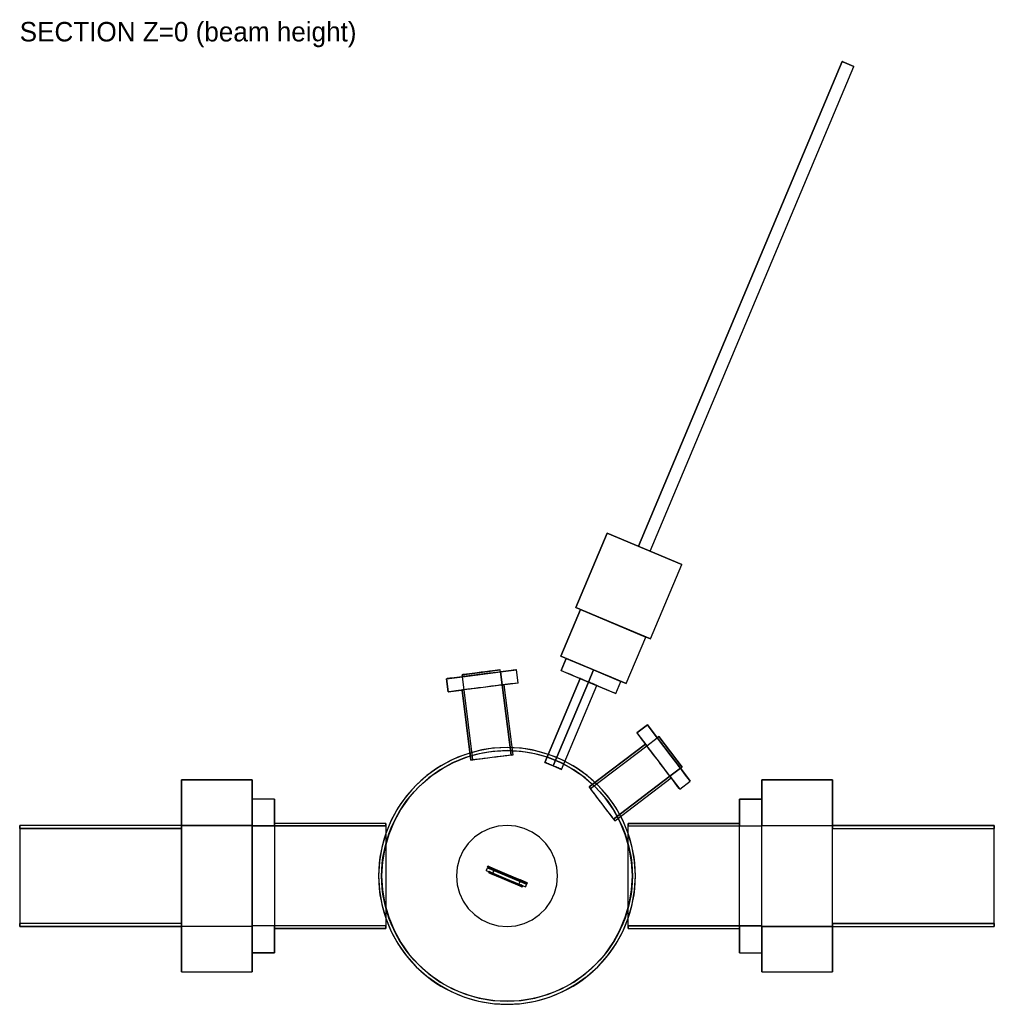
# Model space of a CAD drawing. Header units: metres. Extents: x -482 to 482, y -127 to 1938.
# Tile 1 of 4: x -482 to 482, y -127 to 847. Entities that reach past the tile are written whole.
import ezdxf

# ---------------------------------------------------------------- set-up
doc = ezdxf.new("R2010")
doc.units = ezdxf.units.M
for name, color, linetype in [('HIDDEN', 8, 'Continuous'), ('SECTION', 1, 'Continuous'), ('TEXT', 3, 'Continuous'), ('VISIBLE', 7, 'Continuous')]:
    doc.layers.add(name, color=color, linetype=linetype)

msp = doc.modelspace()

# ---------------------------------------------------------------- linework, layer by layer
at = {"layer": 'HIDDEN'}
for points in [[(343.15, 800.58), (342.35, 800.92), (341.54, 801.26), (340.72, 801.6), (339.9, 801.95), (339.06, 802.3), (338.23, 802.65), (337.39, 803), (336.56, 803.35), (335.72, 803.7), (334.89, 804.05), (334.07, 804.4), (333.25, 804.74), (332.44, 805.08), (331.64, 805.42)], [(68.1, 265.34), (99.09, 339.09)], [(172.84, 308.1), (99.09, 339.09)], [(141.72, 321.18), (140.92, 321.51), (140.11, 321.85), (139.29, 322.2), (138.47, 322.55), (137.64, 322.89), (136.8, 323.24), (135.96, 323.6), (135.13, 323.95), (134.29, 324.3), (133.46, 324.65), (132.64, 324.99), (131.82, 325.34), (131.01, 325.68), (130.21, 326.02)], [(141.85, 234.35), (172.84, 308.1)], [(53.34, 217.3), (72.71, 263.4)], [(141.85, 234.35), (68.1, 265.34)], [(137.24, 236.28), (72.71, 263.4)], [(117.87, 190.19), (137.24, 236.28)], [(117.87, 190.19), (53.34, 217.3)], [(112.71, 192.36), (109.95, 193.52), (106.69, 194.89), (103.01, 196.43), (98.98, 198.13), (94.67, 199.94), (90.19, 201.82), (85.61, 203.75), (81.03, 205.67), (76.54, 207.56), (72.24, 209.36), (68.2, 211.06), (64.52, 212.6), (61.27, 213.97), (58.51, 215.13)], [(9.5, 203.8), (8.63, 203.69), (6.06, 203.37), (1.92, 202.85), (-3.58, 202.15), (-10.16, 201.32), (-17.5, 200.39), (-25.22, 199.41), (-32.95, 198.43), (-40.29, 197.51), (-46.87, 196.67), (-52.37, 195.98), (-56.51, 195.45), (-59.08, 195.13), (-59.95, 195.02)], [(-6.63, 203.78), (-7.1, 203.72), (-8.49, 203.54), (-10.74, 203.26), (-13.72, 202.88), (-17.3, 202.43), (-21.28, 201.93), (-25.48, 201.4), (-29.67, 200.86), (-33.65, 200.36), (-37.23, 199.91), (-40.21, 199.53), (-42.46, 199.25), (-43.85, 199.07), (-44.33, 199.01)], [(-6.37, 201.8), (-6.85, 201.74), (-8.24, 201.56), (-10.49, 201.28), (-13.47, 200.9), (-17.05, 200.45), (-21.03, 199.94), (-25.22, 199.41), (-29.42, 198.88), (-33.4, 198.38), (-36.98, 197.92), (-39.96, 197.55), (-42.21, 197.26), (-43.6, 197.09), (-44.07, 197.03)], [(-6.37, 201.8), (-6.85, 201.74), (-8.24, 201.56), (-10.49, 201.28), (-13.47, 200.9), (-17.05, 200.45), (-21.03, 199.94), (-25.22, 199.41), (-29.42, 198.88), (-33.4, 198.38), (-36.98, 197.92), (-39.96, 197.55), (-42.21, 197.26), (-43.6, 197.09), (-44.07, 197.03)], [(107.67, 180.37), (104.91, 181.53), (101.66, 182.9), (97.98, 184.45), (93.94, 186.14), (89.64, 187.95), (85.15, 189.84), (80.57, 191.76), (75.99, 193.69), (71.5, 195.57), (67.2, 197.38), (63.17, 199.07), (59.49, 200.62), (56.23, 201.99), (53.47, 203.15)], [(88.82, 188.3), (87.7, 188.77), (86.56, 189.25), (85.39, 189.74), (84.2, 190.24), (83, 190.74), (81.79, 191.25), (80.57, 191.76), (79.36, 192.27), (78.14, 192.78), (76.94, 193.29), (75.76, 193.78), (74.59, 194.28), (73.44, 194.76), (72.33, 195.23)], [(11.13, 190.91), (10.26, 190.8), (7.69, 190.47), (3.55, 189.95), (-1.94, 189.25), (-8.53, 188.42), (-15.87, 187.49), (-23.59, 186.51), (-31.32, 185.54), (-38.66, 184.61), (-45.24, 183.78), (-50.74, 183.08), (-54.88, 182.56), (-57.45, 182.23), (-58.32, 182.12)], [(-2.76, 189.15), (-3.28, 189.08), (-4.82, 188.89), (-7.3, 188.57), (-10.6, 188.16), (-14.55, 187.66), (-18.96, 187.1), (-23.59, 186.51), (-28.23, 185.93), (-32.63, 185.37), (-36.58, 184.87), (-39.88, 184.45), (-42.36, 184.14), (-43.9, 183.94), (-44.43, 183.88)], [(181.25, 93.68), (180.72, 94.37), (179.15, 96.44), (176.63, 99.76), (173.28, 104.17), (169.27, 109.46), (164.79, 115.35), (160.08, 121.55), (155.37, 127.75), (150.9, 133.65), (146.89, 138.93), (143.53, 143.34), (141.01, 146.67), (139.45, 148.73), (138.92, 149.43)], [(170.89, 85.81), (170.36, 86.51), (168.8, 88.57), (166.28, 91.9), (162.93, 96.31), (158.91, 101.59), (154.44, 107.49), (149.73, 113.69), (145.02, 119.89), (140.55, 125.78), (136.53, 131.07), (133.18, 135.48), (130.66, 138.8), (129.09, 140.87), (128.56, 141.56)], [(171.57, 106.42), (171.28, 106.8), (170.43, 107.92), (169.07, 109.72), (167.25, 112.12), (165.07, 114.99), (162.64, 118.18), (160.08, 121.55), (157.53, 124.92), (155.1, 128.12), (152.92, 130.99), (151.1, 133.38), (149.73, 135.18), (148.88, 136.3), (148.59, 136.68)], [(171.57, 106.42), (171.28, 106.8), (170.43, 107.92), (169.07, 109.72), (167.25, 112.12), (165.07, 114.99), (162.64, 118.18), (160.08, 121.55), (157.53, 124.92), (155.1, 128.12), (152.92, 130.99), (151.1, 133.38), (149.73, 135.18), (148.88, 136.3), (148.59, 136.68)], [(173.17, 107.63), (172.88, 108.01), (172.03, 109.13), (170.66, 110.93), (168.84, 113.33), (166.66, 116.19), (164.23, 119.39), (161.68, 122.76), (159.12, 126.13), (156.69, 129.33), (154.51, 132.19), (152.69, 134.59), (151.32, 136.39), (150.47, 137.51), (150.19, 137.89)], [(127, 0), (126.2, 14.22), (123.82, 28.26), (119.87, 41.95), (114.42, 55.1), (107.53, 67.57), (99.29, 79.18), (89.8, 89.8), (79.18, 99.29), (67.57, 107.53), (55.1, 114.42), (41.95, 119.87), (28.26, 123.82), (14.22, 126.2), (0, 127), (-14.22, 126.2), (-28.26, 123.82), (-41.95, 119.87), (-55.1, 114.42), (-67.57, 107.53), (-79.18, 99.29), (-89.8, 89.8), (-99.29, 79.18), (-107.53, 67.57), (-114.42, 55.1), (-119.87, 41.95), (-123.82, 28.26), (-126.2, 14.22), (-127, 0), (-126.2, -14.22), (-123.82, -28.26), (-119.87, -41.95), (-114.42, -55.1), (-107.53, -67.57), (-99.29, -79.18), (-89.8, -89.8), (-79.18, -99.29), (-67.57, -107.53), (-55.1, -114.42), (-41.95, -119.87), (-28.26, -123.82), (-14.22, -126.2), (0, -127), (14.22, -126.2), (28.26, -123.82), (41.95, -119.87), (55.1, -114.42), (67.57, -107.53), (79.18, -99.29), (89.8, -89.8), (99.29, -79.18), (107.53, -67.57), (114.42, -55.1), (119.87, -41.95), (123.82, -28.26), (126.2, -14.22), (127, 0)], [(127, 0), (126.2, 14.22), (123.82, 28.26), (119.87, 41.95), (114.42, 55.1), (107.53, 67.57), (99.29, 79.18), (89.8, 89.8), (79.18, 99.29), (67.57, 107.53), (55.1, 114.42), (41.95, 119.87), (28.26, 123.82), (14.22, 126.2), (0, 127), (-14.22, 126.2), (-28.26, 123.82), (-41.95, 119.87), (-55.1, 114.42), (-67.57, 107.53), (-79.18, 99.29), (-89.8, 89.8), (-99.29, 79.18), (-107.53, 67.57), (-114.42, 55.1), (-119.87, 41.95), (-123.82, 28.26), (-126.2, 14.22), (-127, 0), (-126.2, -14.22), (-123.82, -28.26), (-119.87, -41.95), (-114.42, -55.1), (-107.53, -67.57), (-99.29, -79.18), (-89.8, -89.8), (-79.18, -99.29), (-67.57, -107.53), (-55.1, -114.42), (-41.95, -119.87), (-28.26, -123.82), (-14.22, -126.2), (0, -127), (14.22, -126.2), (28.26, -123.82), (41.95, -119.87), (55.1, -114.42), (67.57, -107.53), (79.18, -99.29), (89.8, -89.8), (99.29, -79.18), (107.53, -67.57), (114.42, -55.1), (119.87, -41.95), (123.82, -28.26), (126.2, -14.22), (127, 0)], [(127, 0), (126.2, 14.22), (123.82, 28.26), (119.87, 41.95), (114.42, 55.1), (107.53, 67.57), (99.29, 79.18), (89.8, 89.8), (79.18, 99.29), (67.57, 107.53), (55.1, 114.42), (41.95, 119.87), (28.26, 123.82), (14.22, 126.2), (0, 127), (-14.22, 126.2), (-28.26, 123.82), (-41.95, 119.87), (-55.1, 114.42), (-67.57, 107.53), (-79.18, 99.29), (-89.8, 89.8), (-99.29, 79.18), (-107.53, 67.57), (-114.42, 55.1), (-119.87, 41.95), (-123.82, 28.26), (-126.2, 14.22), (-127, 0), (-126.2, -14.22), (-123.82, -28.26), (-119.87, -41.95), (-114.42, -55.1), (-107.53, -67.57), (-99.29, -79.18), (-89.8, -89.8), (-79.18, -99.29), (-67.57, -107.53), (-55.1, -114.42), (-41.95, -119.87), (-28.26, -123.82), (-14.22, -126.2), (0, -127), (14.22, -126.2), (28.26, -123.82), (41.95, -119.87), (55.1, -114.42), (67.57, -107.53), (79.18, -99.29), (89.8, -89.8), (99.29, -79.18), (107.53, -67.57), (114.42, -55.1), (119.87, -41.95), (123.82, -28.26), (126.2, -14.22), (127, 0)], [(162.43, 96.96), (162.11, 97.38), (161.17, 98.62), (159.66, 100.61), (157.65, 103.26), (155.24, 106.43), (152.55, 109.97), (149.73, 113.69), (146.9, 117.41), (144.22, 120.95), (141.81, 124.12), (139.8, 126.77), (138.29, 128.76), (137.35, 129.99), (137.03, 130.41)], [(124, 0), (123.22, 13.88), (120.89, 27.59), (117.04, 40.95), (111.72, 53.8), (104.99, 65.97), (96.95, 77.31), (87.68, 87.68), (77.31, 96.95), (65.97, 104.99), (53.8, 111.72), (40.95, 117.04), (27.59, 120.89), (13.88, 123.22), (0, 124), (-13.88, 123.22), (-27.59, 120.89), (-40.95, 117.04), (-53.8, 111.72), (-65.97, 104.99), (-77.31, 96.95), (-87.68, 87.68), (-96.95, 77.31), (-104.99, 65.97), (-111.72, 53.8), (-117.04, 40.95), (-120.89, 27.59), (-123.22, 13.88), (-124, 0), (-123.22, -13.88), (-120.89, -27.59), (-117.04, -40.95), (-111.72, -53.8), (-104.99, -65.97), (-96.95, -77.31), (-87.68, -87.68), (-77.31, -96.95), (-65.97, -104.99), (-53.8, -111.72), (-40.95, -117.04), (-27.59, -120.89), (-13.88, -123.22), (0, -124), (13.88, -123.22), (27.59, -120.89), (40.95, -117.04), (53.8, -111.72), (65.97, -104.99), (77.31, -96.95), (87.68, -87.68), (96.95, -77.31), (104.99, -65.97), (111.72, -53.8), (117.04, -40.95), (120.89, -27.59), (123.22, -13.88), (124, 0)], [(6.03, 119.7), (5.5, 119.64), (3.96, 119.44), (1.48, 119.13), (-1.82, 118.71), (-5.77, 118.21), (-10.17, 117.65), (-14.81, 117.07), (-19.44, 116.48), (-23.85, 115.92), (-27.8, 115.42), (-31.1, 115.01), (-33.58, 114.69), (-35.12, 114.5), (-35.64, 114.43)], [(53.95, 105.32), (52.84, 105.79), (51.69, 106.27), (50.53, 106.76), (49.34, 107.26), (48.14, 107.77), (46.93, 108.28), (45.71, 108.79), (44.49, 109.3), (43.28, 109.81), (42.08, 110.31), (40.89, 110.81), (39.72, 111.3), (38.58, 111.78), (37.46, 112.25)], [(-322, -95), (-322, 95)], [(-322, 95), (-252, 95)], [(-252, -95), (-252, 95)], [(106.68, 54.63), (106.36, 55.05), (105.42, 56.29), (103.91, 58.28), (101.9, 60.93), (99.49, 64.1), (96.8, 67.64), (93.98, 71.36), (91.15, 75.08), (88.47, 78.61), (86.06, 81.79), (84.05, 84.43), (82.54, 86.43), (81.6, 87.66), (81.28, 88.08)], [(252, -95), (252, 95)], [(252, 95), (322, 95)], [(322, -95), (322, 95)], [(-252, 76), (-252, 75.52), (-252, 74.09), (-252, 71.74), (-252, 68.47), (-252, 64.35), (-252, 59.42), (-252, 53.74), (-252, 47.39), (-252, 40.43), (-252, 32.98), (-252, 25.1), (-252, 16.91), (-252, 8.51), (-252, 0)], [(-230, 76), (-230, 75.52), (-230, 74.09), (-230, 71.74), (-230, 68.47), (-230, 64.35), (-230, 59.42), (-230, 53.74), (-230, 47.39), (-230, 40.43), (-230, 32.98), (-230, 25.1), (-230, 16.91), (-230, 8.51), (-230, 0)], [(230, -76), (230, -74.09), (230, -68.47), (230, -59.42), (230, -47.39), (230, -32.98), (230, -16.91), (230, 0), (230, 16.91), (230, 32.98), (230, 47.39), (230, 59.42), (230, 68.47), (230, 74.09), (230, 76)], [(252, -76), (252, -74.09), (252, -68.47), (252, -59.42), (252, -47.39), (252, -32.98), (252, -16.91), (252, 0), (252, 16.91), (252, 32.98), (252, 47.39), (252, 59.42), (252, 68.47), (252, 74.09), (252, 76)], [(-482, 50), (-482, 49.69), (-482, 48.75), (-482, 47.19), (-482, 45.05), (-482, 42.34), (-482, 39.09), (-482, 35.36), (-482, 31.17), (-482, 26.6), (-482, 21.69), (-482, 16.51), (-482, 11.13), (-482, 5.6), (-482, 0)], [(-322, 50), (-322, 49.69), (-322, 48.75), (-322, 47.19), (-322, 45.05), (-322, 42.34), (-322, 39.09), (-322, 35.36), (-322, 31.17), (-322, 26.6), (-322, 21.69), (-322, 16.51), (-322, 11.13), (-322, 5.6), (-322, 0)], [(-322, 50), (-322, 49.69), (-322, 48.75), (-322, 47.19), (-322, 45.05), (-322, 42.34), (-322, 39.09), (-322, 35.36), (-322, 31.17), (-322, 26.6), (-322, 21.69), (-322, 16.51), (-322, 11.13), (-322, 5.6), (-322, 0)], [(-252, 50), (-252, 49.69), (-252, 48.75), (-252, 47.19), (-252, 45.05), (-252, 42.34), (-252, 39.09), (-252, 35.36), (-252, 31.17), (-252, 26.6), (-252, 21.69), (-252, 16.51), (-252, 11.13), (-252, 5.6), (-252, 0)], [(-230, 52), (-230, 51.67), (-230, 50.7), (-230, 49.08), (-230, 46.85), (-230, 44.03), (-230, 40.66), (-230, 36.77), (-230, 32.42), (-230, 27.67), (-230, 22.56), (-230, 17.17), (-230, 11.57), (-230, 5.82), (-230, 0)], [(-120, 52), (-120, 51.67), (-120, 50.7), (-120, 49.08), (-120, 46.85), (-120, 44.03), (-120, 40.66), (-120, 36.77), (-120, 32.42), (-120, 27.67), (-120, 22.56), (-120, 17.17), (-120, 11.57), (-120, 5.82), (-120, 0)], [(50, 0), (49.24, 8.68), (46.98, 17.1), (43.3, 25), (38.3, 32.14), (32.14, 38.3), (25, 43.3), (17.1, 46.98), (8.68, 49.24), (0, 50), (-8.68, 49.24), (-17.1, 46.98), (-25, 43.3), (-32.14, 38.3), (-38.3, 32.14), (-43.3, 25), (-46.98, 17.1), (-49.24, 8.68), (-50, 0), (-49.24, -8.68), (-46.98, -17.1), (-43.3, -25), (-38.3, -32.14), (-32.14, -38.3), (-25, -43.3), (-17.1, -46.98), (-8.68, -49.24), (0, -50), (8.68, -49.24), (17.1, -46.98), (25, -43.3), (32.14, -38.3), (38.3, -32.14), (43.3, -25), (46.98, -17.1), (49.24, -8.68), (50, 0)], [(120, -52), (120, -50.7), (120, -46.85), (120, -40.66), (120, -32.42), (120, -22.56), (120, -11.57), (120, 0), (120, 11.57), (120, 22.56), (120, 32.42), (120, 40.66), (120, 46.85), (120, 50.7), (120, 52)], [(230, -52), (230, -50.7), (230, -46.85), (230, -40.66), (230, -32.42), (230, -22.56), (230, -11.57), (230, 0), (230, 11.57), (230, 22.56), (230, 32.42), (230, 40.66), (230, 46.85), (230, 50.7), (230, 52)], [(252, -50), (252, -48.75), (252, -45.05), (252, -39.09), (252, -31.17), (252, -21.69), (252, -11.13), (252, 0), (252, 11.13), (252, 21.69), (252, 31.17), (252, 39.09), (252, 45.05), (252, 48.75), (252, 50)], [(322, -50), (322, -48.75), (322, -45.05), (322, -39.09), (322, -31.17), (322, -21.69), (322, -11.13), (322, 0), (322, 11.13), (322, 21.69), (322, 31.17), (322, 39.09), (322, 45.05), (322, 48.75), (322, 50)], [(322, -50), (322, -48.75), (322, -45.05), (322, -39.09), (322, -31.17), (322, -21.69), (322, -11.13), (322, 0), (322, 11.13), (322, 21.69), (322, 31.17), (322, 39.09), (322, 45.05), (322, 48.75), (322, 50)], [(482, -50), (482, -48.75), (482, -45.05), (482, -39.09), (482, -31.17), (482, -21.69), (482, -11.13), (482, 0), (482, 11.13), (482, 21.69), (482, 31.17), (482, 39.09), (482, 45.05), (482, 48.75), (482, 50)], [(-120, 41.58), (-120, 40.97), (-120, 40.33), (-120, 39.68), (-120, 39.01), (-120, 38.31), (-120, 37.6), (-120, 36.87), (-120, 36.11), (-120, 35.35), (-120, 34.56), (-120, 33.75), (-120, 32.93), (-120, 32.1), (-120, 31.24)], [(120, 31.24), (120, 32.1), (120, 32.93), (120, 33.75), (120, 34.56), (120, 35.35), (120, 36.11), (120, 36.87), (120, 37.6), (120, 38.31), (120, 39.01), (120, 39.68), (120, 40.33), (120, 40.97), (120, 41.58)], [(-482, 0), (-482, -5.6), (-482, -11.13), (-482, -16.51), (-482, -21.69), (-482, -26.6), (-482, -31.17), (-482, -35.36), (-482, -39.09), (-482, -42.34), (-482, -45.05), (-482, -47.19), (-482, -48.75), (-482, -49.69), (-482, -50)], [(-322, 0), (-322, -5.6), (-322, -11.13), (-322, -16.51), (-322, -21.69), (-322, -26.6), (-322, -31.17), (-322, -35.36), (-322, -39.09), (-322, -42.34), (-322, -45.05), (-322, -47.19), (-322, -48.75), (-322, -49.69), (-322, -50)], [(-322, 0), (-322, -5.6), (-322, -11.13), (-322, -16.51), (-322, -21.69), (-322, -26.6), (-322, -31.17), (-322, -35.36), (-322, -39.09), (-322, -42.34), (-322, -45.05), (-322, -47.19), (-322, -48.75), (-322, -49.69), (-322, -50)], [(-252, 0), (-252, -8.51), (-252, -16.91), (-252, -25.1), (-252, -32.98), (-252, -40.43), (-252, -47.39), (-252, -53.74), (-252, -59.42), (-252, -64.35), (-252, -68.47), (-252, -71.74), (-252, -74.09), (-252, -75.52), (-252, -76)], [(-252, 0), (-252, -5.6), (-252, -11.13), (-252, -16.51), (-252, -21.69), (-252, -26.6), (-252, -31.17), (-252, -35.36), (-252, -39.09), (-252, -42.34), (-252, -45.05), (-252, -47.19), (-252, -48.75), (-252, -49.69), (-252, -50)], [(-230, 0), (-230, -5.82), (-230, -11.57), (-230, -17.17), (-230, -22.56), (-230, -27.67), (-230, -32.42), (-230, -36.77), (-230, -40.66), (-230, -44.03), (-230, -46.85), (-230, -49.08), (-230, -50.7), (-230, -51.67), (-230, -52)], [(-230, 0), (-230, -8.51), (-230, -16.91), (-230, -25.1), (-230, -32.98), (-230, -40.43), (-230, -47.39), (-230, -53.74), (-230, -59.42), (-230, -64.35), (-230, -68.47), (-230, -71.74), (-230, -74.09), (-230, -75.52), (-230, -76)], [(-120, 0), (-120, -5.82), (-120, -11.57), (-120, -17.17), (-120, -22.56), (-120, -27.67), (-120, -32.42), (-120, -36.77), (-120, -40.66), (-120, -44.03), (-120, -46.85), (-120, -49.08), (-120, -50.7), (-120, -51.67), (-120, -52)], [(-20.52, 5.37), (-19.36, 8.13)], [(-20.52, 5.37), (18.2, -10.9)], [(-19.36, 8.13), (19.36, -8.13)], [(-19.17, 8.6), (-18.78, 9.52)], [(-19.17, 8.6), (19.55, -7.67)], [(-18.78, 9.52), (19.94, -6.75)], [(-18.14, 3.28), (-17.76, 4.21)], [(-18.14, 3.28), (15.05, -10.66)], [(-17.76, 4.21), (15.43, -9.74)], [(-16.3, 2.51), (-15.91, 3.43)], [(-15.91, 3.43), (13.59, -8.96)], [(-14.07, 2.66), (-12.91, 5.42)], [(-13.83, 5.81), (-13.64, 6.27)], [(-13.83, 5.81), (13.83, -5.81)], [(-13.64, 6.27), (-13.62, 6.3)], [(-13.64, 6.27), (14.02, -5.35)], [(-13.64, 6.27), (-10.87, 5.11)], [(-13.62, 6.3), (-10.86, 5.14)], [(-12.91, 5.42), (12.91, -5.42)], [(-12.71, 5.88), (-12.33, 6.81)], [(-12.71, 5.88), (13.1, -4.96)], [(-11.79, 5.5), (-11.78, 5.52)], [(-11.79, 5.5), (12.18, -4.57)], [(-11.78, 5.52), (12.19, -4.56)], [(-10.87, 5.11), (-10.86, 5.14)], [(11.26, -4.19), (11.27, -4.16)], [(11.26, -4.19), (14.02, -5.35)], [(11.27, -4.16), (14.03, -5.32)], [(11.74, -8.19), (12.91, -5.42)], [(12.18, -4.57), (12.19, -4.56)], [(13.1, -4.96), (13.49, -4.04)], [(13.2, -9.89), (13.59, -8.96)], [(13.83, -5.81), (14.02, -5.35)], [(14.02, -5.35), (14.03, -5.32)], [(14.48, -5.54), (14.5, -5.5)], [(14.48, -5.54), (17.25, -6.71)], [(14.5, -5.5), (17.27, -6.66)], [(15.05, -10.66), (15.43, -9.74)], [(17.25, -6.71), (17.27, -6.66)], [(18.2, -10.9), (19.36, -8.13)], [(19.55, -7.67), (19.94, -6.75)], [(-120, -31.24), (-120, -32.1), (-120, -32.93), (-120, -33.75), (-120, -34.56), (-120, -35.35), (-120, -36.11), (-120, -36.87), (-120, -37.6), (-120, -38.31), (-120, -39.01), (-120, -39.68), (-120, -40.33), (-120, -40.97), (-120, -41.58)], [(120, -41.58), (120, -40.97), (120, -40.33), (120, -39.68), (120, -39.01), (120, -38.31), (120, -37.6), (120, -36.87), (120, -36.11), (120, -35.35), (120, -34.56), (120, -33.75), (120, -32.93), (120, -32.1), (120, -31.24)], [(-322, -95), (-252, -95)], [(252, -95), (322, -95)]]:
    msp.add_lwpolyline(points, dxfattribs=at)
at = {"layer": 'SECTION'}
for points in [[(331.64, 805.42), (130.21, 326.02), (141.72, 321.18), (343.15, 800.58), (331.64, 805.42)], [(99.09, 339.09), (68.1, 265.34), (141.85, 234.35), (172.84, 308.1), (99.09, 339.09)], [(72.71, 263.4), (53.34, 217.3), (117.87, 190.19), (137.24, 236.28), (72.71, 263.4)], [(58.51, 215.13), (53.47, 203.15), (80.57, 191.76), (85.61, 203.75), (58.51, 215.13)], [(-59.95, 195.02), (-58.32, 182.12), (-58.07, 182.15), (-57.82, 182.18), (-57.32, 182.25), (-56.33, 182.37), (-54.35, 182.62), (-50.38, 183.13), (-42.44, 184.13), (-44.07, 197.03), (-59.95, 195.02)], [(-6.37, 201.8), (-6.63, 203.78), (-44.33, 199.01), (-44.07, 197.03), (-6.37, 201.8)], [(11.13, 190.91), (9.5, 203.8), (-6.37, 201.8), (-4.74, 188.9), (11.13, 190.91)], [(72.33, 195.23), (37.46, 112.25), (45.71, 108.79), (80.57, 191.76), (72.33, 195.23)], [(85.61, 203.75), (80.57, 191.76), (107.67, 180.37), (112.71, 192.36), (85.61, 203.75)], [(6.03, 119.7), (-2.76, 189.15), (-4.74, 188.9), (4.04, 119.45), (6.03, 119.7)], [(80.57, 191.76), (45.71, 108.79), (53.95, 105.32), (88.82, 188.3), (80.57, 191.76)], [(-44.43, 183.88), (-35.64, 114.43), (-33.66, 114.68), (-42.44, 184.13), (-44.43, 183.88)], [(148.59, 136.68), (138.92, 149.43), (128.56, 141.56), (138.24, 128.82), (148.59, 136.68)], [(173.17, 107.63), (150.19, 137.89), (148.59, 136.68), (171.57, 106.42), (173.17, 107.63)], [(127, 0), (126.85, 6.23), (126.39, 12.45), (125.63, 18.63), (124.56, 24.78), (123.19, 30.86), (121.53, 36.87), (119.58, 42.79), (117.33, 48.6), (114.81, 54.3), (112, 59.87), (108.93, 65.29), (105.6, 70.56), (102.01, 75.65), (98.17, 80.57), (94.1, 85.29), (89.8, 89.8), (85.29, 94.1), (80.57, 98.17), (75.65, 102.01), (70.56, 105.6), (65.29, 108.93), (59.87, 112), (54.3, 114.81), (48.6, 117.33), (42.79, 119.58), (36.87, 121.53), (30.86, 123.19), (24.78, 124.56), (18.63, 125.63), (12.45, 126.39), (6.23, 126.85), (0, 127), (-6.23, 126.85), (-12.45, 126.39), (-18.63, 125.63), (-24.78, 124.56), (-30.86, 123.19), (-36.87, 121.53), (-42.79, 119.58), (-48.6, 117.33), (-54.3, 114.81), (-59.87, 112), (-65.29, 108.93), (-70.56, 105.6), (-75.65, 102.01), (-80.57, 98.17), (-85.29, 94.1), (-89.8, 89.8), (-94.1, 85.29), (-98.17, 80.57), (-102.01, 75.65), (-105.6, 70.56), (-108.93, 65.29), (-112, 59.87), (-114.81, 54.3), (-117.33, 48.6), (-119.58, 42.79), (-121.53, 36.87), (-123.19, 30.86), (-124.56, 24.78), (-125.63, 18.63), (-126.39, 12.45), (-126.85, 6.23), (-127, 0), (-126.85, -6.23), (-126.39, -12.45), (-125.63, -18.63), (-124.56, -24.78), (-123.19, -30.86), (-121.53, -36.87), (-119.58, -42.79), (-117.33, -48.6), (-114.81, -54.3), (-112, -59.87), (-108.93, -65.29), (-105.6, -70.56), (-102.01, -75.65), (-98.17, -80.57), (-94.1, -85.29), (-89.8, -89.8), (-85.29, -94.1), (-80.57, -98.17), (-75.65, -102.01), (-70.56, -105.6), (-65.29, -108.93), (-59.87, -112), (-54.3, -114.81), (-48.6, -117.33), (-42.79, -119.58), (-36.87, -121.53), (-30.86, -123.19), (-24.78, -124.56), (-18.63, -125.63), (-12.45, -126.39), (-6.23, -126.85), (0, -127), (6.23, -126.85), (12.45, -126.39), (18.63, -125.63), (24.78, -124.56), (30.86, -123.19), (36.87, -121.53), (42.79, -119.58), (48.6, -117.33), (54.3, -114.81), (59.87, -112), (65.29, -108.93), (70.56, -105.6), (75.65, -102.01), (80.57, -98.17), (85.29, -94.1), (89.8, -89.8), (94.1, -85.29), (98.17, -80.57), (102.01, -75.65), (105.6, -70.56), (108.93, -65.29), (112, -59.87), (114.81, -54.3), (117.33, -48.6), (119.58, -42.79), (121.53, -36.87), (123.19, -30.86), (124.56, -24.78), (125.63, -18.63), (126.39, -12.45), (126.85, -6.23), (127, 0)], [(138.24, 128.82), (137.03, 130.41), (81.28, 88.08), (82.49, 86.49), (138.24, 128.82)], [(124, 0), (123.85, -6.08), (123.4, -12.15), (122.66, -18.19), (121.62, -24.19), (120.28, -30.13), (118.66, -36), (116.75, -41.77), (114.56, -47.45), (112.09, -53.02), (109.36, -58.45), (106.36, -63.75), (103.1, -68.89), (99.6, -73.87), (95.85, -78.66), (91.88, -83.27), (87.68, -87.68), (83.27, -91.88), (78.66, -95.85), (73.87, -99.6), (68.89, -103.1), (63.75, -106.36), (58.45, -109.36), (53.02, -112.09), (47.45, -114.56), (41.77, -116.75), (36, -118.66), (30.13, -120.28), (24.19, -121.62), (18.19, -122.66), (12.15, -123.4), (6.08, -123.85), (0, -124), (-6.08, -123.85), (-12.15, -123.4), (-18.19, -122.66), (-24.19, -121.62), (-30.13, -120.28), (-36, -118.66), (-41.77, -116.75), (-47.45, -114.56), (-53.02, -112.09), (-58.45, -109.36), (-63.75, -106.36), (-68.89, -103.1), (-73.87, -99.6), (-78.66, -95.85), (-83.27, -91.88), (-87.68, -87.68), (-91.88, -83.27), (-95.85, -78.66), (-99.6, -73.87), (-103.1, -68.89), (-106.36, -63.75), (-109.36, -58.45), (-112.09, -53.02), (-114.56, -47.45), (-116.75, -41.77), (-118.66, -36), (-120.28, -30.13), (-121.62, -24.19), (-122.66, -18.19), (-123.4, -12.15), (-123.85, -6.08), (-124, 0), (-123.85, 6.08), (-123.4, 12.15), (-122.66, 18.19), (-121.62, 24.19), (-120.28, 30.13), (-118.66, 36), (-116.75, 41.77), (-114.56, 47.45), (-112.09, 53.02), (-109.36, 58.45), (-106.36, 63.75), (-103.1, 68.89), (-99.6, 73.87), (-95.85, 78.66), (-91.88, 83.27), (-87.68, 87.68), (-83.27, 91.88), (-78.66, 95.85), (-73.87, 99.6), (-68.89, 103.1), (-63.75, 106.36), (-58.45, 109.36), (-53.02, 112.09), (-47.45, 114.56), (-41.77, 116.75), (-36, 118.66), (-30.13, 120.28), (-24.19, 121.62), (-18.19, 122.66), (-12.15, 123.4), (-6.08, 123.85), (0, 124), (6.08, 123.85), (12.15, 123.4), (18.19, 122.66), (24.19, 121.62), (30.13, 120.28), (36, 118.66), (41.77, 116.75), (47.45, 114.56), (53.02, 112.09), (58.45, 109.36), (63.75, 106.36), (68.89, 103.1), (73.87, 99.6), (78.66, 95.85), (83.27, 91.88), (87.68, 87.68), (91.88, 83.27), (95.85, 78.66), (99.6, 73.87), (103.1, 68.89), (106.36, 63.75), (109.36, 58.45), (112.09, 53.02), (114.56, 47.45), (116.75, 41.77), (118.66, 36), (120.28, 30.13), (121.62, 24.19), (122.66, 18.19), (123.4, 12.15), (123.85, 6.08), (124, 0)], [(105.47, 56.23), (106.68, 54.63), (162.43, 96.96), (161.22, 98.56), (105.47, 56.23)], [(161.22, 98.56), (170.89, 85.81), (181.25, 93.68), (171.57, 106.42), (161.22, 98.56)], [(-252, 95), (-322, 95), (-322, 50), (-252, 50), (-252, 95)], [(322, 95), (252, 95), (252, 50), (322, 50), (322, 95)], [(-230, 49.5), (-230, 76), (-252, 76), (-252, 49.5), (-230, 49.5)], [(252, 76), (230, 76), (230, 49.5), (252, 49.5), (252, 76)], [(-322, 47), (-322, 50), (-482, 50), (-482, 47), (-322, 47)], [(-120, 49.5), (-120, 52), (-230, 52), (-230, 49.5), (-120, 49.5)], [(230, 52), (120, 52), (120, 49.5), (230, 49.5), (230, 52)], [(482, 50), (322, 50), (322, 47), (482, 47), (482, 50)], [(-12.91, 5.42), (-19.36, 8.13), (-20.52, 5.37), (-14.07, 2.66), (-12.91, 5.42)], [(-12.33, 6.81), (-18.78, 9.52), (-18.88, 9.29), (-18.97, 9.06), (-19.17, 8.6), (-12.71, 5.88), (-12.33, 6.81)], [(-15.91, 3.43), (-17.76, 4.21), (-18.14, 3.28), (-16.3, 2.51), (-15.91, 3.43)], [(14.02, -5.35), (-13.64, 6.27), (-13.83, 5.81), (13.83, -5.81), (14.02, -5.35)], [(-10.86, 5.14), (-13.62, 6.3), (-13.64, 6.27), (-10.87, 5.11), (-10.86, 5.14)], [(12.19, -4.56), (-11.78, 5.52), (-11.79, 5.5), (12.18, -4.57), (12.19, -4.56)], [(14.03, -5.32), (11.27, -4.16), (11.26, -4.19), (14.02, -5.35), (14.03, -5.32)], [(12.91, -5.42), (11.74, -8.19), (18.2, -10.9), (19.36, -8.13), (12.91, -5.42)], [(13.49, -4.04), (13.1, -4.96), (19.55, -7.67), (19.94, -6.75), (13.49, -4.04)], [(13.59, -8.96), (13.2, -9.89), (15.05, -10.66), (15.43, -9.74), (13.59, -8.96)], [(17.27, -6.66), (14.5, -5.5), (14.48, -5.54), (17.25, -6.71), (17.27, -6.66)], [(-482, -50), (-322, -50), (-322, -47), (-482, -47), (-482, -50)], [(322, -47), (322, -50), (482, -50), (482, -47), (322, -47)], [(-252, -50), (-322, -50), (-322, -95), (-252, -95), (-252, -50)], [(-252, -76), (-230, -76), (-230, -49.5), (-252, -49.5), (-252, -76)], [(-230, -52), (-120, -52), (-120, -49.5), (-230, -49.5), (-230, -52)], [(120, -49.5), (120, -52), (230, -52), (230, -49.5), (120, -49.5)], [(230, -49.5), (230, -76), (252, -76), (252, -49.5), (230, -49.5)], [(322, -50), (252, -50), (252, -95), (322, -95), (322, -50)]]:
    msp.add_lwpolyline(points, close=True, dxfattribs=at)
at = {"layer": 'VISIBLE'}
for points in [[(130.21, 326.02), (331.64, 805.42)], [(141.72, 321.18), (343.15, 800.58)], [(331.64, 805.42), (343.15, 800.58)], [(68.1, 265.34), (99.09, 339.09)], [(99.09, 339.09), (172.84, 308.1)], [(130.21, 326.02), (141.72, 321.18)], [(141.85, 234.35), (172.84, 308.1)], [(53.34, 217.3), (72.71, 263.4)], [(68.1, 265.34), (141.85, 234.35)], [(72.71, 263.4), (137.24, 236.28)], [(117.87, 190.19), (137.24, 236.28)], [(53.34, 217.3), (117.87, 190.19)], [(53.47, 203.15), (58.51, 215.13)], [(58.51, 215.13), (85.61, 203.75)], [(-59.95, 195.02), (-44.07, 197.03)], [(-58.32, 182.12), (-59.95, 195.02)], [(-44.33, 199.01), (-6.63, 203.78)], [(-44.07, 197.03), (-44.33, 199.01)], [(-44.07, 197.03), (-6.37, 201.8)], [(-42.44, 184.13), (-44.07, 197.03)], [(-6.37, 201.8), (-6.63, 203.78)], [(-6.37, 201.8), (9.5, 203.8)], [(-4.74, 188.9), (-6.37, 201.8)], [(11.13, 190.91), (9.5, 203.8)], [(37.46, 112.25), (72.33, 195.23)], [(53.47, 203.15), (80.57, 191.76)], [(72.33, 195.23), (80.57, 191.76)], [(80.57, 191.76), (85.61, 203.75)], [(85.61, 203.75), (112.71, 192.36)], [(-4.74, 188.9), (-5.22, 188.84), (-6.61, 188.66), (-8.86, 188.38), (-11.84, 188), (-15.41, 187.55), (-19.4, 187.04), (-23.59, 186.51), (-27.79, 185.98), (-31.77, 185.48), (-35.35, 185.03), (-38.33, 184.65), (-40.58, 184.37), (-41.97, 184.19), (-42.44, 184.13)], [(-4.74, 188.9), (-5.22, 188.84), (-6.61, 188.66), (-8.86, 188.38), (-11.84, 188), (-15.41, 187.55), (-19.4, 187.04), (-23.59, 186.51), (-27.79, 185.98), (-31.77, 185.48), (-35.35, 185.03), (-38.33, 184.65), (-40.58, 184.37), (-41.97, 184.19), (-42.44, 184.13)], [(-4.74, 188.9), (11.13, 190.91)], [(-4.74, 188.9), (-2.76, 189.15)], [(4.04, 119.45), (-4.74, 188.9)], [(6.03, 119.7), (-2.76, 189.15)], [(45.71, 108.79), (80.57, 191.76)], [(53.95, 105.32), (88.82, 188.3)], [(80.57, 191.76), (88.82, 188.3)], [(80.57, 191.76), (107.67, 180.37)], [(107.67, 180.37), (112.71, 192.36)], [(-58.32, 182.12), (-42.44, 184.13)], [(-44.43, 183.88), (-42.44, 184.13)], [(-35.64, 114.43), (-44.43, 183.88)], [(-33.66, 114.68), (-42.44, 184.13)], [(128.56, 141.56), (138.92, 149.43)], [(138.92, 149.43), (148.59, 136.68)], [(128.56, 141.56), (138.24, 128.82)], [(138.24, 128.82), (148.59, 136.68)], [(148.59, 136.68), (150.19, 137.89)], [(148.59, 136.68), (171.57, 106.42)], [(150.19, 137.89), (173.17, 107.63)], [(127, 0), (126.2, 14.22), (123.82, 28.26), (119.87, 41.95), (114.42, 55.1), (107.53, 67.57), (99.29, 79.18), (89.8, 89.8), (79.18, 99.29), (67.57, 107.53), (55.1, 114.42), (41.95, 119.87), (28.26, 123.82), (14.22, 126.2), (0, 127), (-14.22, 126.2), (-28.26, 123.82), (-41.95, 119.87), (-55.1, 114.42), (-67.57, 107.53), (-79.18, 99.29), (-89.8, 89.8), (-99.29, 79.18), (-107.53, 67.57), (-114.42, 55.1), (-119.87, 41.95), (-123.82, 28.26), (-126.2, 14.22), (-127, 0), (-126.2, -14.22), (-123.82, -28.26), (-119.87, -41.95), (-114.42, -55.1), (-107.53, -67.57), (-99.29, -79.18), (-89.8, -89.8), (-79.18, -99.29), (-67.57, -107.53), (-55.1, -114.42), (-41.95, -119.87), (-28.26, -123.82), (-14.22, -126.2), (0, -127), (14.22, -126.2), (28.26, -123.82), (41.95, -119.87), (55.1, -114.42), (67.57, -107.53), (79.18, -99.29), (89.8, -89.8), (99.29, -79.18), (107.53, -67.57), (114.42, -55.1), (119.87, -41.95), (123.82, -28.26), (126.2, -14.22), (127, 0)], [(81.28, 88.08), (137.03, 130.41)], [(82.49, 86.49), (138.24, 128.82)], [(137.03, 130.41), (138.24, 128.82)], [(161.22, 98.56), (160.93, 98.94), (160.08, 100.06), (158.71, 101.86), (156.89, 104.25), (154.71, 107.12), (152.29, 110.32), (149.73, 113.69), (147.17, 117.06), (144.74, 120.25), (142.57, 123.12), (140.75, 125.52), (139.38, 127.32), (138.53, 128.44), (138.24, 128.82)], [(161.22, 98.56), (160.93, 98.94), (160.08, 100.06), (158.71, 101.86), (156.89, 104.25), (154.71, 107.12), (152.29, 110.32), (149.73, 113.69), (147.17, 117.06), (144.74, 120.25), (142.57, 123.12), (140.75, 125.52), (139.38, 127.32), (138.53, 128.44), (138.24, 128.82)], [(124, 0), (123.22, 13.88), (120.89, 27.59), (117.04, 40.95), (111.72, 53.8), (104.99, 65.97), (96.95, 77.31), (87.68, 87.68), (77.31, 96.95), (65.97, 104.99), (53.8, 111.72), (40.95, 117.04), (27.59, 120.89), (13.88, 123.22), (0, 124), (-13.88, 123.22), (-27.59, 120.89), (-40.95, 117.04), (-53.8, 111.72), (-65.97, 104.99), (-77.31, 96.95), (-87.68, 87.68), (-96.95, 77.31), (-104.99, 65.97), (-111.72, 53.8), (-117.04, 40.95), (-120.89, 27.59), (-123.22, 13.88), (-124, 0), (-123.22, -13.88), (-120.89, -27.59), (-117.04, -40.95), (-111.72, -53.8), (-104.99, -65.97), (-96.95, -77.31), (-87.68, -87.68), (-77.31, -96.95), (-65.97, -104.99), (-53.8, -111.72), (-40.95, -117.04), (-27.59, -120.89), (-13.88, -123.22), (0, -124), (13.88, -123.22), (27.59, -120.89), (40.95, -117.04), (53.8, -111.72), (65.97, -104.99), (77.31, -96.95), (87.68, -87.68), (96.95, -77.31), (104.99, -65.97), (111.72, -53.8), (117.04, -40.95), (120.89, -27.59), (123.22, -13.88), (124, 0)], [(4.04, 119.45), (3.57, 119.39), (2.17, 119.22), (-0.07, 118.93), (-3.06, 118.55), (-6.63, 118.1), (-10.61, 117.6), (-14.81, 117.07), (-19, 116.54), (-22.99, 116.03), (-26.56, 115.58), (-29.55, 115.2), (-31.79, 114.92), (-33.19, 114.74), (-33.66, 114.68)], [(4.04, 119.45), (6.03, 119.7)], [(-35.64, 114.43), (-33.66, 114.68)], [(37.46, 112.25), (45.71, 108.79)], [(45.71, 108.79), (53.95, 105.32)], [(171.57, 106.42), (173.17, 107.63)], [(105.47, 56.23), (161.22, 98.56)], [(161.22, 98.56), (171.57, 106.42)], [(161.22, 98.56), (162.43, 96.96)], [(161.22, 98.56), (170.89, 85.81)], [(171.57, 106.42), (181.25, 93.68)], [(-322, 95), (-322, 50)], [(-322, 95), (-252, 95)], [(-252, 95), (-252, 50)], [(81.28, 88.08), (82.49, 86.49)], [(106.68, 54.63), (162.43, 96.96)], [(170.89, 85.81), (181.25, 93.68)], [(252, 95), (252, 50)], [(252, 95), (322, 95)], [(322, 95), (322, 50)], [(105.47, 56.23), (105.18, 56.61), (104.33, 57.72), (102.96, 59.53), (101.14, 61.92), (98.96, 64.79), (96.54, 67.99), (93.98, 71.36), (91.42, 74.73), (88.99, 77.92), (86.81, 80.79), (85, 83.19), (83.63, 84.99), (82.78, 86.11), (82.49, 86.49)], [(-230, 76), (-252, 76)], [(-252, 49.5), (-252, 76)], [(-230, 49.5), (-230, 76)], [(230, 76), (252, 76)], [(230, 76), (230, 49.5)], [(252, 76), (252, 49.5)], [(-322, 50), (-482, 50)], [(-482, 47), (-482, 50)], [(-252, 50), (-322, 50)], [(-322, 47), (-322, 50)], [(-230, 49.5), (-252, 49.5)], [(-252, 49.5), (-252, 49.19), (-252, 48.26), (-252, 46.72), (-252, 44.6), (-252, 41.91), (-252, 38.7), (-252, 35), (-252, 30.86), (-252, 26.34), (-252, 21.48), (-252, 16.35), (-252, 11.01), (-252, 5.54), (-252, 0)], [(-120, 52), (-230, 52)], [(-230, 49.5), (-230, 52)], [(-120, 49.5), (-230, 49.5)], [(-230, 49.5), (-230, 49.19), (-230, 48.26), (-230, 46.72), (-230, 44.6), (-230, 41.91), (-230, 38.7), (-230, 35), (-230, 30.86), (-230, 26.34), (-230, 21.48), (-230, 16.35), (-230, 11.01), (-230, 5.54), (-230, 0)], [(-230, 49.5), (-230, 49.19), (-230, 48.26), (-230, 46.72), (-230, 44.6), (-230, 41.91), (-230, 38.7), (-230, 35), (-230, 30.86), (-230, 26.34), (-230, 21.48), (-230, 16.35), (-230, 11.01), (-230, 5.54), (-230, 0)], [(-120, 49.5), (-120, 52)], [(-120, 49.5), (-120, 49.46), (-120, 49.33), (-120, 49.13), (-120, 48.84), (-120, 48.47), (-120, 48.01), (-120, 47.48), (-120, 46.87), (-120, 46.17), (-120, 45.4), (-120, 44.56), (-120, 43.64), (-120, 42.65), (-120, 41.58)], [(50, 0), (49.24, 8.68), (46.98, 17.1), (43.3, 25), (38.3, 32.14), (32.14, 38.3), (25, 43.3), (17.1, 46.98), (8.68, 49.24), (0, 50), (-8.68, 49.24), (-17.1, 46.98), (-25, 43.3), (-32.14, 38.3), (-38.3, 32.14), (-43.3, 25), (-46.98, 17.1), (-49.24, 8.68), (-50, 0), (-49.24, -8.68), (-46.98, -17.1), (-43.3, -25), (-38.3, -32.14), (-32.14, -38.3), (-25, -43.3), (-17.1, -46.98), (-8.68, -49.24), (0, -50), (8.68, -49.24), (17.1, -46.98), (25, -43.3), (32.14, -38.3), (38.3, -32.14), (43.3, -25), (46.98, -17.1), (49.24, -8.68), (50, 0)], [(105.47, 56.23), (106.68, 54.63)], [(120, 52), (230, 52)], [(120, 52), (120, 49.5)], [(120, 49.5), (230, 49.5)], [(120, 41.58), (120, 42.65), (120, 43.64), (120, 44.56), (120, 45.4), (120, 46.17), (120, 46.87), (120, 47.48), (120, 48.01), (120, 48.47), (120, 48.84), (120, 49.13), (120, 49.33), (120, 49.46), (120, 49.5)], [(230, 52), (230, 49.5)], [(230, -49.5), (230, -48.26), (230, -44.6), (230, -38.7), (230, -30.86), (230, -21.48), (230, -11.01), (230, 0), (230, 11.01), (230, 21.48), (230, 30.86), (230, 38.7), (230, 44.6), (230, 48.26), (230, 49.5)], [(230, 49.5), (252, 49.5)], [(230, -49.5), (230, -48.26), (230, -44.6), (230, -38.7), (230, -30.86), (230, -21.48), (230, -11.01), (230, 0), (230, 11.01), (230, 21.48), (230, 30.86), (230, 38.7), (230, 44.6), (230, 48.26), (230, 49.5)], [(252, 50), (322, 50)], [(252, -49.5), (252, -48.26), (252, -44.6), (252, -38.7), (252, -30.86), (252, -21.48), (252, -11.01), (252, 0), (252, 11.01), (252, 21.48), (252, 30.86), (252, 38.7), (252, 44.6), (252, 48.26), (252, 49.5)], [(322, 50), (482, 50)], [(322, 50), (322, 47)], [(482, 50), (482, 47)], [(-322, 47), (-482, 47)], [(-482, 47), (-482, 46.7), (-482, 45.82), (-482, 44.36), (-482, 42.35), (-482, 39.8), (-482, 36.75), (-482, 33.23), (-482, 29.3), (-482, 25.01), (-482, 20.39), (-482, 15.52), (-482, 10.46), (-482, 5.26), (-482, 0)], [(-322, 47), (-322, 46.7), (-322, 45.82), (-322, 44.36), (-322, 42.35), (-322, 39.8), (-322, 36.75), (-322, 33.23), (-322, 29.3), (-322, 25.01), (-322, 20.39), (-322, 15.52), (-322, 10.46), (-322, 5.26), (-322, 0)], [(322, 47), (482, 47)], [(322, -47), (322, -45.82), (322, -42.35), (322, -36.75), (322, -29.3), (322, -20.39), (322, -10.46), (322, 0), (322, 10.46), (322, 20.39), (322, 29.3), (322, 36.75), (322, 42.35), (322, 45.82), (322, 47)], [(482, -47), (482, -45.82), (482, -42.35), (482, -36.75), (482, -29.3), (482, -20.39), (482, -10.46), (482, 0), (482, 10.46), (482, 20.39), (482, 29.3), (482, 36.75), (482, 42.35), (482, 45.82), (482, 47)], [(-120, 31.24), (-120, 29.33), (-120, 27.35), (-120, 25.31), (-120, 23.2), (-120, 21.04), (-120, 18.83), (-120, 16.58), (-120, 14.28), (-120, 11.96), (-120, 9.6), (-120, 7.22), (-120, 4.82), (-120, 2.41), (-120, 0)], [(120, -31.24), (120, -27.35), (120, -23.2), (120, -18.83), (120, -14.28), (120, -9.6), (120, -4.82), (120, 0), (120, 4.82), (120, 9.6), (120, 14.28), (120, 18.83), (120, 23.2), (120, 27.35), (120, 31.24)], [(-482, 0), (-482, -5.26), (-482, -10.46), (-482, -15.52), (-482, -20.39), (-482, -25.01), (-482, -29.3), (-482, -33.23), (-482, -36.75), (-482, -39.8), (-482, -42.35), (-482, -44.36), (-482, -45.82), (-482, -46.7), (-482, -47)], [(-322, 0), (-322, -5.26), (-322, -10.46), (-322, -15.52), (-322, -20.39), (-322, -25.01), (-322, -29.3), (-322, -33.23), (-322, -36.75), (-322, -39.8), (-322, -42.35), (-322, -44.36), (-322, -45.82), (-322, -46.7), (-322, -47)], [(-252, 0), (-252, -5.54), (-252, -11.01), (-252, -16.35), (-252, -21.48), (-252, -26.34), (-252, -30.86), (-252, -35), (-252, -38.7), (-252, -41.91), (-252, -44.6), (-252, -46.72), (-252, -48.26), (-252, -49.19), (-252, -49.5)], [(-230, 0), (-230, -5.54), (-230, -11.01), (-230, -16.35), (-230, -21.48), (-230, -26.34), (-230, -30.86), (-230, -35), (-230, -38.7), (-230, -41.91), (-230, -44.6), (-230, -46.72), (-230, -48.26), (-230, -49.19), (-230, -49.5)], [(-230, 0), (-230, -5.54), (-230, -11.01), (-230, -16.35), (-230, -21.48), (-230, -26.34), (-230, -30.86), (-230, -35), (-230, -38.7), (-230, -41.91), (-230, -44.6), (-230, -46.72), (-230, -48.26), (-230, -49.19), (-230, -49.5)], [(-120, 0), (-120, -2.41), (-120, -4.82), (-120, -7.22), (-120, -9.6), (-120, -11.96), (-120, -14.28), (-120, -16.58), (-120, -18.83), (-120, -21.04), (-120, -23.2), (-120, -25.31), (-120, -27.35), (-120, -29.33), (-120, -31.24)], [(-19.36, 8.13), (-20.52, 5.37)], [(-20.52, 5.37), (-14.07, 2.66)], [(-19.36, 8.13), (-12.91, 5.42)], [(-18.78, 9.52), (-19.17, 8.6)], [(-19.17, 8.6), (-12.71, 5.88)], [(-18.78, 9.52), (-12.33, 6.81)], [(-17.76, 4.21), (-18.14, 3.28)], [(-18.14, 3.28), (-16.3, 2.51)], [(-17.76, 4.21), (-15.91, 3.43)], [(-15.91, 3.43), (-16.3, 2.51)], [(-16.3, 2.51), (13.2, -9.89)], [(-12.91, 5.42), (-14.07, 2.66)], [(-14.07, 2.66), (11.74, -8.19)], [(-13.64, 6.27), (-13.83, 5.81)], [(-13.83, 5.81), (13.83, -5.81)], [(-13.62, 6.3), (-13.64, 6.27)], [(-13.64, 6.27), (14.02, -5.35)], [(-13.64, 6.27), (-10.87, 5.11)], [(-13.62, 6.3), (-10.86, 5.14)], [(-12.33, 6.81), (-12.71, 5.88)], [(-12.33, 6.81), (13.49, -4.04)], [(-11.78, 5.52), (-11.79, 5.5)], [(-11.79, 5.5), (12.18, -4.57)], [(-11.78, 5.52), (12.19, -4.56)], [(-10.86, 5.14), (-10.87, 5.11)], [(11.27, -4.16), (11.26, -4.19)], [(11.26, -4.19), (14.02, -5.35)], [(11.27, -4.16), (14.03, -5.32)], [(12.91, -5.42), (11.74, -8.19)], [(11.74, -8.19), (18.2, -10.9)], [(12.19, -4.56), (12.18, -4.57)], [(12.91, -5.42), (19.36, -8.13)], [(13.49, -4.04), (13.1, -4.96)], [(13.1, -4.96), (19.55, -7.67)], [(13.59, -8.96), (13.2, -9.89)], [(13.49, -4.04), (19.94, -6.75)], [(13.59, -8.96), (15.43, -9.74)], [(14.02, -5.35), (13.83, -5.81)], [(14.03, -5.32), (14.02, -5.35)], [(14.5, -5.5), (14.48, -5.54)], [(14.48, -5.54), (17.25, -6.71)], [(14.5, -5.5), (17.27, -6.66)], [(15.43, -9.74), (15.05, -10.66)], [(17.27, -6.66), (17.25, -6.71)], [(19.36, -8.13), (18.2, -10.9)], [(19.94, -6.75), (19.55, -7.67)], [(13.2, -9.89), (15.05, -10.66)], [(-482, -50), (-482, -47)], [(-322, -47), (-482, -47)], [(-322, -50), (-322, -47)], [(-120, -41.58), (-120, -42.65), (-120, -43.64), (-120, -44.56), (-120, -45.4), (-120, -46.17), (-120, -46.87), (-120, -47.48), (-120, -48.01), (-120, -48.47), (-120, -48.84), (-120, -49.13), (-120, -49.33), (-120, -49.46), (-120, -49.5)], [(120, -49.5), (120, -49.46), (120, -49.33), (120, -49.13), (120, -48.84), (120, -48.47), (120, -48.01), (120, -47.48), (120, -46.87), (120, -46.17), (120, -45.4), (120, -44.56), (120, -43.64), (120, -42.65), (120, -41.58)], [(322, -47), (322, -50)], [(322, -47), (482, -47)], [(482, -47), (482, -50)], [(-322, -50), (-482, -50)], [(-322, -50), (-322, -95)], [(-252, -50), (-322, -50)], [(-252, -76), (-252, -49.5)], [(-230, -49.5), (-252, -49.5)], [(-252, -50), (-252, -95)], [(-230, -52), (-230, -49.5)], [(-120, -49.5), (-230, -49.5)], [(-230, -76), (-230, -49.5)], [(-120, -52), (-230, -52)], [(-120, -52), (-120, -49.5)], [(120, -49.5), (120, -52)], [(120, -49.5), (230, -49.5)], [(120, -52), (230, -52)], [(230, -49.5), (230, -52)], [(230, -49.5), (230, -76)], [(230, -49.5), (252, -49.5)], [(252, -49.5), (252, -76)], [(252, -50), (252, -95)], [(252, -50), (322, -50)], [(322, -50), (322, -95)], [(322, -50), (482, -50)], [(-230, -76), (-252, -76)], [(230, -76), (252, -76)], [(-322, -95), (-252, -95)], [(252, -95), (322, -95)]]:
    msp.add_lwpolyline(points, dxfattribs=at)

# ---------------------------------------------------------------- texts
at = {"layer": 'TEXT'}
msp.add_text('SECTION Z=0 (beam height)', height=19.28, dxfattribs=at).set_placement((-482, 825.42))

doc.saveas('drawing.dxf')
